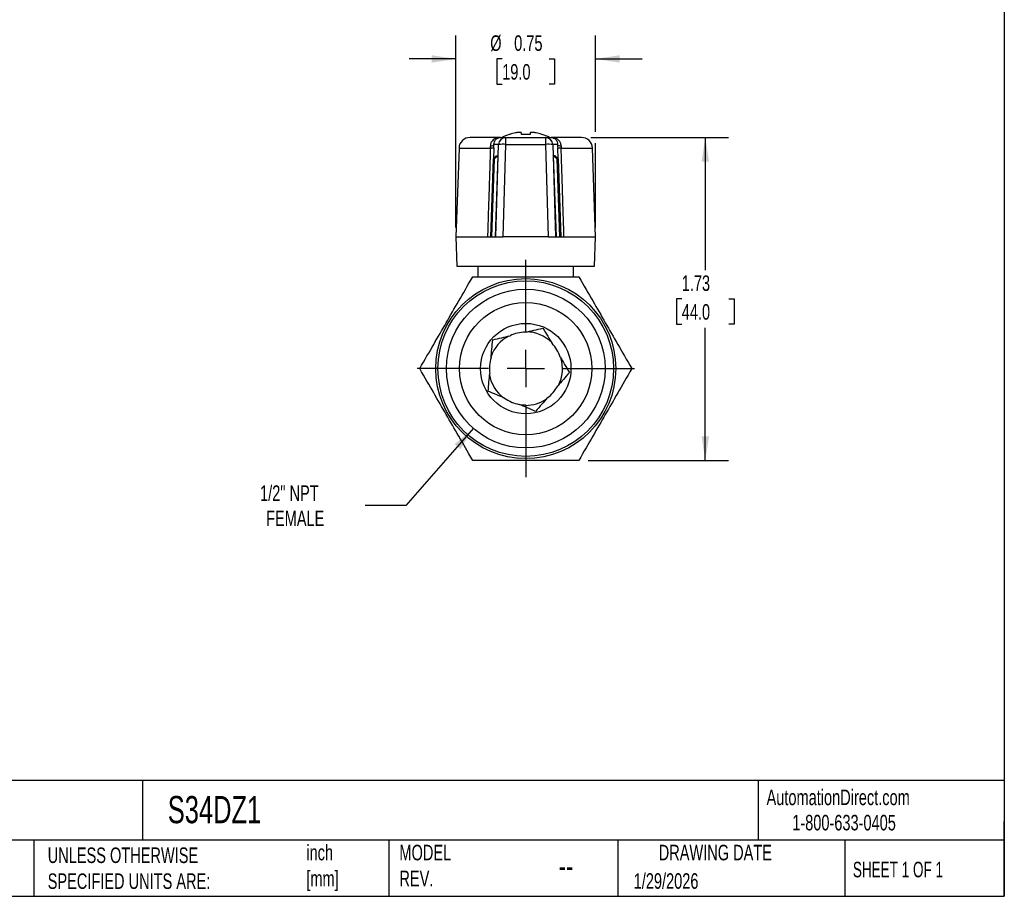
# Model space of a CAD drawing. Header units: inches. Extents: x 0.2 to 10.8, y 0.2 to 8.2.
# Tile 2 of 3: x 5.5 to 10.8, y 0.2 to 4.9. Entities that reach past the tile are written whole.
import ezdxf

# ---------------------------------------------------------------- set-up
doc = ezdxf.new("R2010")
doc.units = ezdxf.units.IN
doc.header["$MEASUREMENT"] = 0
doc.linetypes.add('SLD-Center', pattern=[0.75, 0.6, -0.05, 0.05, -0.05])
doc.linetypes.add('SLD-Solid', pattern=[0])
doc.layers.add('CENTER', color=40, linetype='SLD-Center')
doc.layers.add('DIMENSIONS', color=140, linetype='SLD-Solid', lineweight=25)
doc.layers.add('TEXT', color=140, linetype='SLD-Solid', lineweight=25)
doc.styles.add('SLDTEXTSTYLE0', font='TXT', dxfattribs={"width": 0.7})
doc.styles.add('SLDTEXTSTYLE1', font='TXT', dxfattribs={"width": 0.65})
doc.dimstyles.new('SLDDIMSTYLE0', dxfattribs={"dimtxt": 0.084961, "dimasz": 0.13, "dimexe": 0, "dimexo": 0.0625, "dimgap": 0.02124, "dimtad": 0, "dimtih": 1, "dimtoh": 1, "dimrnd": 1e-09, "dimzin": 12, "dimdsep": 46, "dimtxsty": 'SLDTEXTSTYLE0', "dimsah": 1, "dimcen": 0.09, "dimadec": 0, "dimazin": 3, "dimtfac": 1, "dimtofl": 0, "dimtmove": 0, "dimatfit": 3, "dimfxl": 0, "dimfrac": 2, "dimtolj": 1, "dimtzin": 12, "dimarcsym": 0})
doc.dimstyles.new('SLDDIMSTYLE3', dxfattribs={"dimtxt": 0.084961, "dimasz": 0.13, "dimexe": 0, "dimexo": 0.0625, "dimgap": 0.02124, "dimtad": 0, "dimtih": 1, "dimtoh": 1, "dimrnd": 1e-09, "dimzin": 12, "dimdsep": 46, "dimtxsty": 'SLDTEXTSTYLE0', "dimsah": 1, "dimcen": 0, "dimadec": 0, "dimazin": 3, "dimtfac": 1, "dimtofl": 0, "dimtmove": 0, "dimatfit": 3, "dimfxl": 0, "dimfrac": 2, "dimtolj": 1, "dimtzin": 12, "dimarcsym": 0})
doc.dimstyles.new('SLDDIMSTYLE4', dxfattribs={"dimtxt": 0.084961, "dimasz": 0.13, "dimexe": 0, "dimexo": 0.0625, "dimgap": 0.02124, "dimtad": 0, "dimtih": 1, "dimtoh": 1, "dimrnd": 1e-09, "dimdsep": 46, "dimtxsty": 'SLDTEXTSTYLE0', "dimsah": 1, "dimcen": 0.09, "dimadec": 0, "dimazin": 2, "dimtfac": 1, "dimtmove": 0, "dimatfit": 0, "dimfxl": 0, "dimfrac": 2, "dimtolj": 1, "dimtzin": 12, "dimarcsym": 0})

# ---------------------------------------------------------------- blocks, each defined once
blk = doc.blocks.new('_D_4')
at = {"layer": 'DIMENSIONS'}
for p, q in [((7.906, 2.7577), (7.5443, 2.3447)), ((7.5443, 2.3447), (7.3255, 2.3447))]:
    blk.add_line(p, q, dxfattribs=at)
blk.add_solid([(7.906, 2.7577), (7.8053, 2.6731), (7.8354, 2.6468)], dxfattribs=at)
at = {"layer": 'DIMENSIONS', "char_height": 0.08333, "attachment_point": 1, "style": 'SLDTEXTSTYLE0'}
for s, insert in [('1/2" NPT', (6.7626, 2.4521)), ('FEMALE', (6.7949, 2.3171))]:
    blk.add_mtext(s, dxfattribs=dict(at, insert=insert))
blk = doc.blocks.new('_D_5')
at = {"layer": 'DIMENSIONS'}
for p, q in [((8.5345, 4.3158), (9.273, 4.3158)), ((9.148, 4.3158), (9.148, 3.6047)), ((9.0218, 3.4507), (8.9933, 3.4507)), ((8.9933, 3.4507), (8.9933, 3.3156)), ((9.2743, 3.4507), (9.3028, 3.4507)), ((9.3028, 3.4507), (9.3028, 3.3156)), ((8.9933, 3.3156), (9.0218, 3.3156)), ((9.148, 2.5855), (9.148, 3.2966)), ((9.3028, 3.3156), (9.2743, 3.3156)), ((8.5202, 2.5855), (9.273, 2.5855))]:
    blk.add_line(p, q, dxfattribs=at)
for points in [[(9.148, 4.3158), (9.128, 4.1858), (9.168, 4.1858)], [(9.148, 2.5855), (9.168, 2.7155), (9.128, 2.7155)]]:
    blk.add_solid(points, dxfattribs=at)
at = {"layer": 'DIMENSIONS', "char_height": 0.08333, "attachment_point": 1, "style": 'SLDTEXTSTYLE0'}
for s, insert in [('1.73', (9.0218, 3.5771)), ('44.0', (9.0218, 3.4231))]:
    blk.add_mtext(s, dxfattribs=dict(at, insert=insert))
blk = doc.blocks.new('_D_6')
at = {"layer": 'DIMENSIONS'}
for p, q in [((7.8121, 3.8343), (7.8121, 4.8619)), ((8.5601, 4.3458), (8.5601, 4.8619)), ((7.8121, 4.7369), (7.5621, 4.7369)), ((8.0598, 4.7369), (8.0313, 4.7369)), ((8.0313, 4.7369), (8.0313, 4.6018)), ((8.3123, 4.7369), (8.3408, 4.7369)), ((8.3408, 4.7369), (8.3408, 4.6018)), ((8.5601, 4.7369), (8.8101, 4.7369)), ((8.0313, 4.6018), (8.0598, 4.6018)), ((8.3408, 4.6018), (8.3123, 4.6018)), ((8.5601, 3.8343), (8.5601, 4.2858))]:
    blk.add_line(p, q, dxfattribs=at)
for points in [[(7.8121, 4.7369), (7.6821, 4.7569), (7.6821, 4.7169)], [(8.5601, 4.7369), (8.6901, 4.7169), (8.6901, 4.7569)]]:
    blk.add_solid(points, dxfattribs=at)
at = {"layer": 'DIMENSIONS', "char_height": 0.08333, "attachment_point": 1, "style": 'SLDTEXTSTYLE0'}
for s, insert in [('%%c', (7.9957, 4.8633)), ('0.75', (8.124, 4.8633)), ('19.0', (8.0598, 4.7093))]:
    blk.add_mtext(s, dxfattribs=dict(at, insert=insert))
blk = doc.blocks.new('SW_CENTERMARKSYMBOL_0')
at = {"layer": 'CENTER', "color": 0}
for p, q in [((0, 0.2), (0, 0.5823)), ((0, 0), (0, 0.1)), ((-0.2, 0), (-0.5823, 0)), ((0, 0), (-0.1, 0)), ((0, 0), (0, -0.1)), ((0, 0), (0.1, 0)), ((0.2, 0), (0.5823, 0)), ((0, -0.2), (0, -0.5823))]:
    blk.add_line(p, q, dxfattribs=at)

msp = doc.modelspace()

# ---------------------------------------------------------------- linework, layer by layer
for p, q in [((8.1007, 4.3325), (8.0975, 4.3325)), ((8.1614, 4.3421), (8.139, 4.3421)), ((8.1625, 4.3325), (8.1625, 4.3406)), ((8.2097, 4.3325), (8.1625, 4.3325)), ((8.2097, 4.3406), (8.2097, 4.3325)), ((8.2332, 4.3421), (8.2107, 4.3421)), ((8.2747, 4.3325), (8.2714, 4.3325)), ((8.0502, 4.3158), (7.8876, 4.3158)), ((8.0409, 4.2778), (8.0153, 4.2778)), ((8.026, 3.7843), (8.0409, 4.2778)), ((8.0502, 4.3158), (8.0758, 4.3158)), ((8.0652, 3.7843), (8.0801, 4.2792)), ((8.0758, 4.3158), (8.0758, 4.3158)), ((8.0758, 4.3158), (8.0764, 4.3158)), ((8.0764, 4.3158), (8.0801, 4.3158)), ((8.0801, 4.2792), (8.0801, 4.3158)), ((8.0801, 4.3158), (8.292, 4.3158)), ((8.0801, 4.2792), (8.292, 4.2792)), ((8.292, 4.3158), (8.292, 4.2792)), ((8.292, 4.3158), (8.2957, 4.3158)), ((8.292, 4.2792), (8.3069, 3.7843)), ((8.2957, 4.3158), (8.2963, 4.3158)), ((8.2963, 4.3158), (8.3219, 4.3158)), ((8.2963, 4.3158), (8.2963, 4.3158)), ((8.4845, 4.3158), (8.3219, 4.3158)), ((8.3313, 4.2778), (8.3461, 3.7843)), ((8.3568, 4.2778), (8.3313, 4.2778)), ((7.8286, 4.2588), (7.8121, 3.7843)), ((7.8286, 4.2588), (7.9965, 4.2588)), ((8.0148, 4.2588), (8.0129, 4.2016)), ((8.3592, 4.2016), (8.3573, 4.2588)), ((8.3757, 4.2588), (8.5435, 4.2588)), ((8.5601, 3.7843), (8.5435, 4.2588)), ((7.9983, 3.7843), (8.013, 4.2024)), ((8.0005, 3.7843), (8.0152, 4.2024)), ((8.0027, 3.7843), (8.0173, 4.2023)), ((8.0049, 3.7843), (8.0195, 4.2022)), ((8.013, 4.2024), (8.0281, 4.2177)), ((8.013, 4.2024), (8.0303, 4.2176)), ((8.0152, 4.2024), (8.0303, 4.2176)), ((8.0152, 4.2024), (8.0325, 4.2175)), ((8.0173, 4.2023), (8.0325, 4.2175)), ((8.0173, 4.2023), (8.0347, 4.2174)), ((8.0195, 4.2022), (8.0369, 4.2174)), ((8.0195, 4.2022), (8.0347, 4.2174)), ((8.0369, 4.2174), (8.0217, 3.7843)), ((8.0281, 4.2177), (8.0303, 4.2176)), ((8.0303, 4.2176), (8.0325, 4.2175)), ((8.0325, 4.2175), (8.0347, 4.2174)), ((8.0347, 4.2174), (8.0369, 4.2174)), ((8.3353, 4.2174), (8.3375, 4.2174)), ((8.3504, 3.7843), (8.3353, 4.2174)), ((8.3353, 4.2174), (8.3526, 4.2022)), ((8.3396, 4.2175), (8.3375, 4.2174)), ((8.3375, 4.2174), (8.3526, 4.2022)), ((8.3375, 4.2174), (8.3548, 4.2023)), ((8.3418, 4.2176), (8.3396, 4.2175)), ((8.3548, 4.2023), (8.3396, 4.2175)), ((8.3396, 4.2175), (8.357, 4.2024)), ((8.344, 4.2177), (8.3418, 4.2176)), ((8.357, 4.2024), (8.3418, 4.2176)), ((8.3418, 4.2176), (8.3592, 4.2024)), ((8.344, 4.2177), (8.3592, 4.2024)), ((8.3526, 4.2022), (8.3672, 3.7843)), ((8.3694, 3.7843), (8.3548, 4.2023)), ((8.3716, 3.7843), (8.357, 4.2024)), ((8.3592, 4.2024), (8.3738, 3.7843)), ((7.8121, 3.7843), (7.8176, 3.6268)), ((7.8121, 3.7843), (7.9812, 3.7843)), ((7.9983, 3.7843), (8.0005, 3.7843)), ((8.0005, 3.7843), (8.0027, 3.7843)), ((8.0027, 3.7843), (8.0049, 3.7843)), ((8.0049, 3.7843), (8.0217, 3.7843)), ((8.0217, 3.7843), (8.026, 3.7843)), ((8.026, 3.7843), (8.0652, 3.7843)), ((8.3069, 3.7843), (8.0652, 3.7843)), ((8.3069, 3.7843), (8.3461, 3.7843)), ((8.3461, 3.7843), (8.3504, 3.7843)), ((8.3504, 3.7843), (8.3672, 3.7843)), ((8.3672, 3.7843), (8.3694, 3.7843)), ((8.3694, 3.7843), (8.3716, 3.7843)), ((8.3716, 3.7843), (8.3738, 3.7843)), ((8.3909, 3.7843), (8.5601, 3.7843)), ((8.5546, 3.6268), (8.5601, 3.7843)), ((7.8176, 3.6268), (8.5546, 3.6268)), ((7.9302, 3.6268), (7.9302, 3.5698)), ((8.442, 3.5698), (8.442, 3.6268))]:
    msp.add_line(p, q)
at = {"flags": 128}
msp.add_lwpolyline([(8.1861, 2.8808), (8.1658, 2.8818), (8.1558, 2.8831)], dxfattribs=at)
for radius in [0.4823, 0.4705, 0.4252, 0.3543, 0.2421]:
    msp.add_circle((8.1861, 3.0776), radius)
for centre, radius, start, end in [((8.1861, 4.0742), 0.2731, 108.9246, 117.7873), ((8.1861, 4.0742), 0.2721, 101.6867, 108.2857), ((8.1861, 4.0742), 0.2721, 71.7143, 78.3133), ((8.1861, 4.0742), 0.2731, 62.2127, 71.0754), ((7.8876, 4.2568), 0.0591, 90, 178), ((8.0802, 4.2765), 0.0393, 90.0667, 178.073), ((8.0663, 4.1132), 0.1665, 85.231, 98.7739), ((8.292, 4.2765), 0.0393, 1.927, 89.9333), ((8.3058, 4.1132), 0.1665, 81.2261, 94.769), ((8.4845, 4.2568), 0.0591, 2, 90), ((8.1861, 3.0776), 0.1949, 90.3286, 115.622), ((8.1861, 3.0776), 0.1969, 44.9473, 89.137), ((8.1861, 3.0776), 0.1969, 117.5992, 161.0377), ((8.1861, 3.0776), 0.1949, 18.3286, 43.622), ((8.1861, 3.0776), 0.1949, 162.3286, 187.622), ((8.1861, 3.0776), 0.1969, 332.8131, 16.8775), ((8.1861, 3.0776), 0.1969, 189.5869, 232.7117), ((8.1861, 3.0776), 0.1949, 306.3286, 331.622), ((8.1861, 3.0776), 0.1949, 234.3286, 259.622), ((8.1861, 3.0776), 0.1969, 270, 304.0054)]:
    msp.add_arc(centre, radius, start, end)
for centre, major_axis, ratio, start_param, end_param in [((8.0073, 4.2563), (0.0033, 0.092), 0.080638, 4.743134, 4.951762), ((8.0764, 4.2764), (0.0412, 0), 0.955168, 1.570796, 1.585448), ((8.2957, 4.2764), (0.0412, 0), 0.955168, 1.556145, 1.570796), ((8.3648, 4.2563), (-0.0033, 0.092), 0.080638, 1.331423, 1.540051), ((7.9712, 4.2549), (0.005, 0.0613), 0.406668, 4.80971, 4.998251), ((8.401, 4.2549), (-0.005, 0.0613), 0.406668, 1.284934, 1.473476)]:
    msp.add_ellipse(centre, major_axis=major_axis, ratio=ratio, start_param=start_param, end_param=end_param)
for points in [[(8.139, 4.3421), (8.1363, 4.3417), (8.1337, 4.3412), (8.131, 4.3406)], [(8.1625, 4.3406), (8.1625, 4.3412), (8.1621, 4.3417), (8.1614, 4.3421)], [(8.2107, 4.3421), (8.21, 4.3417), (8.2097, 4.3412), (8.2097, 4.3406)], [(8.2412, 4.3406), (8.2385, 4.3412), (8.2358, 4.3417), (8.2332, 4.3421)], [(7.9965, 4.2702), (8.0018, 4.271), (8.0109, 4.2732), (8.0149, 4.2762), (8.0153, 4.2778)], [(8.3568, 4.2778), (8.3573, 4.2762), (8.3613, 4.2732), (8.3703, 4.271), (8.3757, 4.2702)], [(8.0148, 4.2588), (8.0144, 4.2587), (8.0106, 4.2586), (8.0017, 4.2587), (7.9965, 4.2588)]]:
    msp.add_open_spline(points, degree=3)
for points, knots in [([(8.0502, 4.3158), (8.0404, 4.3158), (8.0307, 4.3138), (8.0147, 4.306), (8.0081, 4.3007), (8.0006, 4.2897), (7.9985, 4.285), (7.9967, 4.2768), (7.9964, 4.2735), (7.9965, 4.2702)], [0, 0, 0, 0, 0.355, 0.355, 0.675, 0.675, 0.875, 0.875, 1, 1, 1, 1]), ([(8.0153, 4.2778), (8.0153, 4.2806), (8.0156, 4.2833), (8.017, 4.2901), (8.0184, 4.2941), (8.0219, 4.3002), (8.0236, 4.3026), (8.0256, 4.3048)], [0.5235307, 0.5235307, 0.5235307, 0.5235307, 0.6485307, 0.6485307, 0.8485307, 0.8485307, 1, 1, 1, 1]), ([(8.0256, 4.3048), (8.0278, 4.3071), (8.0302, 4.3091), (8.0382, 4.3141), (8.0443, 4.3158), (8.0502, 4.3158)], [0, 0, 0, 0, 0.1685186, 0.1685186, 0.5235186, 0.5235186, 0.5235186, 0.5235186]), ([(8.3219, 4.3158), (8.3279, 4.3158), (8.3339, 4.3141), (8.3419, 4.3091), (8.3444, 4.3071), (8.3465, 4.3048)], [0, 0, 0, 0, 0.355, 0.355, 0.5235186, 0.5235186, 0.5235186, 0.5235186]), ([(8.3757, 4.2702), (8.3758, 4.2735), (8.3755, 4.2768), (8.3737, 4.285), (8.3716, 4.2897), (8.364, 4.3007), (8.3575, 4.306), (8.3414, 4.3138), (8.3318, 4.3158), (8.3219, 4.3158)], [0, 0, 0, 0, 0.125, 0.125, 0.325, 0.325, 0.645, 0.645, 1, 1, 1, 1]), ([(8.3465, 4.3048), (8.3485, 4.3026), (8.3503, 4.3002), (8.3537, 4.2941), (8.3552, 4.2901), (8.3566, 4.2833), (8.3568, 4.2806), (8.3568, 4.2778)], [0.5235307, 0.5235307, 0.5235307, 0.5235307, 0.675, 0.675, 0.875, 0.875, 1, 1, 1, 1]), ([(7.9965, 4.2588), (7.9955, 4.2288), (7.9945, 4.1989), (7.9936, 4.1689), (7.9925, 4.1346), (7.9914, 4.1004), (7.9903, 4.0661), (7.9896, 4.0447), (7.9889, 4.0233), (7.9882, 4.0019), (7.9879, 3.9912), (7.9875, 3.9805), (7.9872, 3.9698), (7.9866, 3.9526), (7.9861, 3.9355), (7.9855, 3.9184), (7.9846, 3.891), (7.9838, 3.8636), (7.9829, 3.8362), (7.9823, 3.8189), (7.9818, 3.8016), (7.9812, 3.7843)], [0, 0, 0, 0, 0.18952, 0.18952, 0.18952, 0.406114, 0.406114, 0.406114, 0.541486, 0.541486, 0.541486, 0.609171, 0.609171, 0.609171, 0.717468, 0.717468, 0.717468, 0.890744, 0.890744, 0.890744, 1, 1, 1, 1]), ([(8.3757, 4.2588), (8.3704, 4.2587), (8.366, 4.2587), (8.3628, 4.2587), (8.3596, 4.2587), (8.3577, 4.2587), (8.3573, 4.2588)], [0, 0, 0, 0, 0.5, 0.5, 0.5, 1, 1, 1, 1]), ([(8.3909, 3.7843), (8.3904, 3.8012), (8.3899, 3.818), (8.3893, 3.8349), (8.3882, 3.8691), (8.3871, 3.9034), (8.386, 3.9377), (8.3853, 3.9591), (8.3846, 3.9805), (8.3839, 4.0019), (8.3836, 4.0126), (8.3832, 4.0233), (8.3829, 4.034), (8.3824, 4.0511), (8.3818, 4.0683), (8.3813, 4.0854), (8.3804, 4.1128), (8.3795, 4.1402), (8.3786, 4.1676), (8.3776, 4.198), (8.3767, 4.2284), (8.3757, 4.2588)], [0, 0, 0, 0, 0.106549, 0.106549, 0.106549, 0.323143, 0.323143, 0.323143, 0.458514, 0.458514, 0.458514, 0.5262, 0.5262, 0.5262, 0.634497, 0.634497, 0.634497, 0.807773, 0.807773, 0.807773, 1, 1, 1, 1]), ([(7.9812, 3.7843), (7.9837, 3.7843), (7.9861, 3.7843), (7.9902, 3.7843), (7.9921, 3.7843), (7.9951, 3.7843), (7.9963, 3.7843), (7.9981, 3.7843), (7.9987, 3.7843), (7.9989, 3.7843)], [0, 0, 0, 0, 0.02301859, 0.02301859, 0.04603172, 0.04603172, 0.06904826, 0.06904826, 0.09206968, 0.09206968, 0.09206968, 0.09206968]), ([(8.3732, 3.7843), (8.3735, 3.7843), (8.374, 3.7843), (8.3758, 3.7843), (8.377, 3.7843), (8.3801, 3.7843), (8.3819, 3.7843), (8.3861, 3.7843), (8.3884, 3.7843), (8.3909, 3.7843)], [0.000001, 0.000001, 0.000001, 0.000001, 0.02301925, 0.02301925, 0.04603272, 0.04603272, 0.06904896, 0.06904896, 0.09207078, 0.09207078, 0.09207078, 0.09207078]), ([(7.6178, 3.0776), (7.6452, 3.125), (7.6695, 3.1672), (7.7159, 3.2476), (7.7379, 3.2856), (7.7819, 3.3618), (7.8038, 3.3998), (7.8502, 3.4802), (7.8746, 3.5224), (7.9019, 3.5698)], [0, 0, 0, 0, 0.25, 0.25, 0.5, 0.5, 0.75, 0.75, 1, 1, 1, 1]), ([(7.9019, 3.5698), (7.9566, 3.5698), (8.0054, 3.5698), (8.0982, 3.5698), (8.1421, 3.5698), (8.1861, 3.5698)], [0, 0, 0, 0, 0.5, 0.5, 1, 1, 1, 1]), ([(8.1861, 3.5698), (8.23, 3.5698), (8.274, 3.5698), (8.3667, 3.5698), (8.4155, 3.5698), (8.4702, 3.5698)], [0, 0, 0, 0, 0.5, 0.5, 1, 1, 1, 1]), ([(8.4702, 3.5698), (8.4975, 3.5224), (8.5219, 3.4802), (8.5683, 3.3998), (8.5903, 3.3618), (8.6342, 3.2856), (8.6562, 3.2476), (8.7026, 3.1672), (8.727, 3.125), (8.7543, 3.0776)], [0, 0, 0, 0, 0.25, 0.25, 0.5, 0.5, 0.75, 0.75, 1, 1, 1, 1]), ([(8.185, 3.2725), (8.1994, 3.2758), (8.214, 3.2792), (8.2447, 3.2863), (8.2607, 3.29), (8.278, 3.2939)], [0, 0, 0, 0, 0.5, 0.5, 1, 1, 1, 1]), ([(8.278, 3.2939), (8.2872, 3.2787), (8.2956, 3.2646), (8.3118, 3.2377), (8.3195, 3.2248), (8.3272, 3.2121)], [0, 0, 0, 0, 0.5, 0.5, 1, 1, 1, 1]), ([(8.0004, 3.1368), (8.0017, 3.1516), (8.003, 3.1665), (8.0058, 3.1978), (8.0072, 3.2142), (8.0088, 3.2319)], [0, 0, 0, 0, 0.5, 0.5, 1, 1, 1, 1]), ([(8.0088, 3.2319), (8.0261, 3.2359), (8.0421, 3.2396), (8.0727, 3.2466), (8.0873, 3.25), (8.1018, 3.2533)], [0, 0, 0, 0, 0.5, 0.5, 1, 1, 1, 1]), ([(8.3711, 3.1389), (8.3787, 3.1262), (8.3864, 3.1133), (8.4026, 3.0864), (8.4111, 3.0723), (8.4202, 3.057)], [0, 0, 0, 0, 0.5, 0.5, 1, 1, 1, 1]), ([(7.9019, 2.5855), (7.8746, 2.6329), (7.8502, 2.6751), (7.8038, 2.7555), (7.7819, 2.7935), (7.7379, 2.8696), (7.7159, 2.9077), (7.6695, 2.988), (7.6452, 3.0303), (7.6178, 3.0776)], [0, 0, 0, 0, 0.25, 0.25, 0.5, 0.5, 0.75, 0.75, 1, 1, 1, 1]), ([(8.7543, 3.0776), (8.727, 3.0303), (8.7026, 2.988), (8.6562, 2.9077), (8.6342, 2.8696), (8.5903, 2.7935), (8.5683, 2.7555), (8.5219, 2.6751), (8.4975, 2.6329), (8.4702, 2.5855)], [0, 0, 0, 0, 0.25, 0.25, 0.5, 0.5, 0.75, 0.75, 1, 1, 1, 1]), ([(7.9846, 2.9567), (7.9861, 2.9744), (7.9875, 2.9907), (7.9903, 3.0221), (7.9916, 3.037), (7.9929, 3.0518)], [0, 0, 0, 0, 0.5, 0.5, 1, 1, 1, 1]), ([(8.4202, 3.057), (8.4085, 3.0436), (8.3978, 3.0312), (8.3771, 3.0075), (8.3673, 2.9962), (8.3575, 2.985)], [0, 0, 0, 0, 0.5, 0.5, 1, 1, 1, 1]), ([(8.0724, 2.9193), (8.0588, 2.9251), (8.045, 2.931), (8.016, 2.9433), (8.0009, 2.9497), (7.9846, 2.9567)], [0, 0, 0, 0, 0.5, 0.5, 1, 1, 1, 1]), ([(8.3015, 2.9206), (8.2918, 2.9094), (8.2819, 2.8981), (8.2613, 2.8744), (8.2505, 2.862), (8.2388, 2.8486)], [0, 0, 0, 0, 0.5, 0.5, 1, 1, 1, 1]), ([(8.2388, 2.8486), (8.2225, 2.8555), (8.2074, 2.862), (8.1784, 2.8743), (8.1646, 2.8801), (8.151, 2.8859)], [0, 0, 0, 0, 0.5, 0.5, 1, 1, 1, 1]), ([(8.4702, 2.5855), (8.4155, 2.5855), (8.3667, 2.5855), (8.274, 2.5855), (8.23, 2.5855), (8.1421, 2.5855), (8.0982, 2.5855), (8.0054, 2.5855), (7.9566, 2.5855), (7.9019, 2.5855)], [0, 0, 0, 0, 0.25, 0.25, 0.5, 0.5, 0.75, 0.75, 1, 1, 1, 1])]:
    msp.add_open_spline(points, degree=3, knots=knots)
at = {"layer": 'TEXT'}
for p, q in [((10.75, 8.25), (10.75, 0.25)), ((10.75, 0.8711), (0.25, 0.8711)), ((6.1322, 0.8711), (6.1322, 0.55)), ((9.4321, 0.8711), (9.4321, 0.55)), ((10.75, 0.25), (10.75, 0.65)), ((10.75, 0.55), (0.25, 0.55)), ((5.5511, 0.55), (5.5511, 0.25)), ((7.4528, 0.55), (7.4528, 0.25)), ((8.6797, 0.55), (8.6797, 0.25)), ((9.8956, 0.55), (9.8956, 0.25)), ((0.25, 0.25), (10.75, 0.25))]:
    msp.add_line(p, q, dxfattribs=at)

# ---------------------------------------------------------------- block references
at = {"layer": 'CENTER'}
msp.add_blockref('SW_CENTERMARKSYMBOL_0', (8.1861, 3.0776), dxfattribs=at)

# ---------------------------------------------------------------- texts
at = {"layer": 'TEXT'}
for s, insert, char_height, attachment_point, style in [('AutomationDirect.com', (9.4762, 0.8219), 0.083333, 1, 'SLDTEXTSTYLE0'), ('S34DZ1', (6.268, 0.7875), 0.14583, 1, 'SLDTEXTSTYLE0'), ('1-800-633-0405', (9.6138, 0.6865), 0.083333, 1, 'SLDTEXTSTYLE0'), ('inch^J[mm]', (7.0104, 0.5261), 0.08333, 1, 'SLDTEXTSTYLE0'), ('MODEL ^JREV.', (7.5092, 0.5261), 0.083333, 1, 'SLDTEXTSTYLE0'), ('DRAWING DATE', (9.2018, 0.5261), 0.083333, 2, 'SLDTEXTSTYLE0'), ('UNLESS OTHERWISE ^JSPECIFIED UNITS ARE:', (5.6248, 0.5117), 0.083333, 1, 'SLDTEXTSTYLE0'), ('SHEET 1 OF 1', (9.9386, 0.4351), 0.083333, 1, 'SLDTEXTSTYLE1'), ('--', (8.3633, 0.4754), 0.125, 1, 'SLDTEXTSTYLE0'), ('1/29/2026', (8.7643, 0.3737), 0.08333, 1, 'SLDTEXTSTYLE0')]:
    msp.add_mtext(s, dxfattribs=dict(at, insert=insert, char_height=char_height, attachment_point=attachment_point, style=style))

# ---------------------------------------------------------------- dimensions: what is measured, and where the dimension line sits
at = {"layer": 'DIMENSIONS'}
dim = msp.add_linear_dim(base=(7.8121, 4.7369), p1=(8.5601, 3.7843), p2=(7.8121, 3.7843), text='%%c<>', dimstyle='SLDDIMSTYLE4', dxfattribs=at)
dim.commit()
dim.dimension.update_dxf_attribs({"geometry": '_D_6', "text_midpoint": (8.1861, 4.7369), "dimtype": 160})
dim = msp.add_linear_dim(base=(9.148, 4.3158), p1=(8.4702, 2.5855), p2=(8.4845, 4.3158), angle=90, dimstyle='SLDDIMSTYLE0', dxfattribs=at)
dim.commit()
dim.dimension.update_dxf_attribs({"geometry": '_D_5', "text_midpoint": (9.148, 3.4507), "dimtype": 160})
dim = msp.add_diameter_dim_2p(p1=(8.4662, 3.3975), p2=(7.906, 2.7577), text='1/2" NPT\\PFEMALE', dimstyle='SLDDIMSTYLE3', override={"dimpost": '<>'}, dxfattribs=at)
dim.commit()
dim.dimension.update_dxf_attribs({"geometry": '_D_4', "text_midpoint": (7.0128, 2.3447), "dimtype": 163})

doc.saveas('drawing.dxf')
